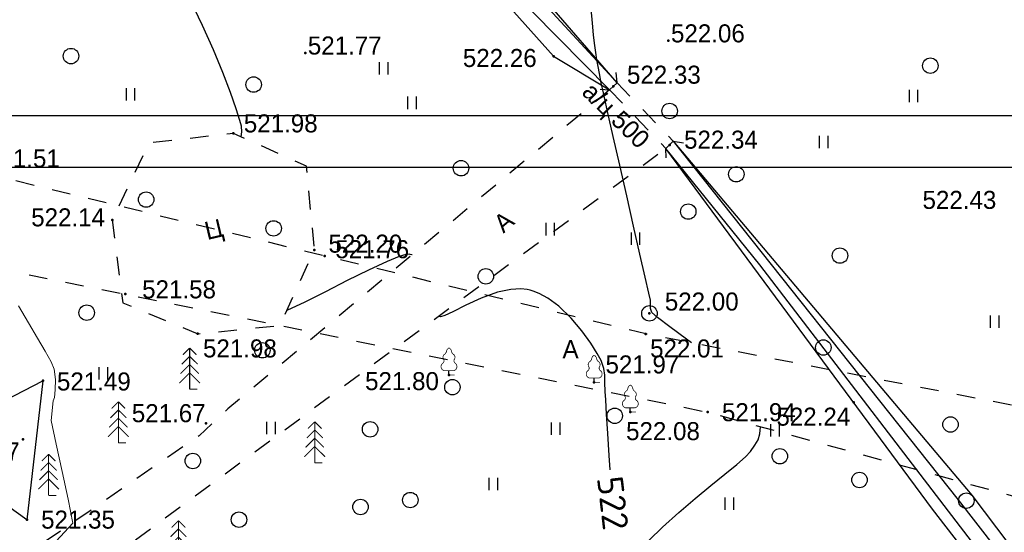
# Model space of a CAD drawing. Header units: millimetres. Extents: x 767170 to 66149698, y -983507 to 2493658.
# Tile 124 of 226: x 2038318 to 2086065, y -544252 to -519368. Entities that reach past the tile are written whole.
import ezdxf

# ---------------------------------------------------------------- set-up
doc = ezdxf.new("R2010")
doc.units = ezdxf.units.MM
doc.linetypes.add('Д_ТРОТ_ТРУБА', pattern=[3, 1.5, -1.5])
doc.linetypes.add('ДОРОГИ_СТРОЯЩ', pattern=[9, 8, -1])
for name, color, linetype in [('(004) Точки рельефа', 7, 'Continuous'), ('(017) Канализация', 33, 'KANALIS_K_1'), ('(022) Возд. Линии', 7, 'Continuous'), ('(025) Дорога', 7, 'Continuous'), ('(027) Гидрография', 7, 'Continuous'), ('(028) Гидротехн.', 7, 'Continuous'), ('(031) Горизонтали', 42, 'Continuous'), ('(036) Растительность', 7, 'Continuous'), ('(038) Деревья', 7, 'Continuous'), ('C-TOPO-MAJR', 9, 'Continuous')]:
    doc.layers.add(name, color=color, linetype=linetype)
doc.layers.add('(032) Горизонтали утолщенные', color=32, linetype='Continuous', lineweight=30)
doc.styles.add('BM-431', font='txt')
doc.styles.add('D-431', font='txt')
doc.styles.get("Standard").update_dxf_attribs({"font": 'isocpeui.ttf'})
doc.styles.add('СПДС', font='isocpeur.ttf')
doc.linetypes.add('KANALIS_K_1', pattern='A,1,[">",Standard,S=1.8,R=0,X=-0.9,Y=-0.9],3,-1,["К",Standard,S=1.8,R=0,X=-0.9,Y=-0.9],-1,10', length=16)
doc.linetypes.add('ОТКОСЫ_НЕУКР', pattern='A,0.5,["|",Standard,S=1.2,R=0,X=0,Y=-1.2],1,["|",Standard,S=0.5,R=0,X=0,Y=-0.5],0.5', length=2)
doc.linetypes.add('ОТКОСЫ_НЕУКР1', pattern='A,0.5,["|",Standard,S=-1.2,R=0,X=0,Y=1.2],1,["|",Standard,S=-0.5,R=0,X=0,Y=0.5],0.5', length=2)
doc.linetypes.add('ОТКОСЫ_УКРЕП', pattern='A,0.5,["|",Standard,S=1.2,R=0,X=0,Y=-1.2],0.8,[".",Standard,S=1,R=0.1,X=0.1,Y=-1.2],0.1,["|",Standard,S=0.5,R=0,X=0,Y=-0.5],0', length=1.4)

# ---------------------------------------------------------------- blocks, each defined once
blk = doc.blocks.new('d')
at = {"layer": '(038) Деревья'}
blk.add_ellipse((0, 0), major_axis=(0.265, 0.265), ratio=1, start_param=5.497787, end_param=11.780972, dxfattribs=at)
blk = doc.blocks.new('ell')
at = {"const_width": 0.05}
for points in [[(0, 2), (-0.329, 1.671)], [(0, 0), (0, 2)], [(0, 2), (0.329, 1.671)], [(0, 1.6), (-0.386, 1.214)], [(0, 1.6), (0.386, 1.214)], [(0, 1.2), (-0.443, 0.757)], [(0, 1.2), (0.443, 0.757)], [(0, 0.8), (-0.5, 0.3)], [(0, 0.8), (0.5, 0.3)], [(0, 0), (0.375, 0)]]:
    blk.add_lwpolyline(points, dxfattribs=at)
blk = doc.blocks.new('I04010')
for p, q in [((-0.412273, 0.007146), (-0.412273, 1.207146)), ((0.387727, 1.207146), (0.387727, 0.007146))]:
    blk.add_line(p, q)
blk = doc.blocks.new('ell-flat-21-flat-1')
at = {"layer": '(038) Деревья', "const_width": 0.05}
for points in [[(0, 2), (-0.329, 1.671)], [(0, 0), (0, 2)], [(0, 2), (0.329, 1.671)], [(0, 1.6), (-0.386, 1.214)], [(0, 1.6), (0.386, 1.214)], [(0, 1.2), (-0.443, 0.757)], [(0, 1.2), (0.443, 0.757)], [(0, 0.8), (-0.5, 0.3)], [(0, 0.8), (0.5, 0.3)], [(0, 0), (0.375, 0)]]:
    blk.add_lwpolyline(points, dxfattribs=at)
blk = doc.blocks.new('ell-flat-20-flat-1')
at = {"layer": '(038) Деревья', "const_width": 0.05}
for points in [[(0, 2), (-0.329, 1.671)], [(0, 0), (0, 2)], [(0, 2), (0.329, 1.671)], [(0, 1.6), (-0.386, 1.214)], [(0, 1.6), (0.386, 1.214)], [(0, 1.2), (-0.443, 0.757)], [(0, 1.2), (0.443, 0.757)], [(0, 0.8), (-0.5, 0.3)], [(0, 0.8), (0.5, 0.3)], [(0, 0), (0.375, 0)]]:
    blk.add_lwpolyline(points, dxfattribs=at)
blk = doc.blocks.new('ell-flat-19-flat-1')
at = {"layer": '(038) Деревья', "const_width": 0.05}
for points in [[(0, 2), (-0.329, 1.671)], [(0, 0), (0, 2)], [(0, 2), (0.329, 1.671)], [(0, 1.6), (-0.386, 1.214)], [(0, 1.6), (0.386, 1.214)], [(0, 1.2), (-0.443, 0.757)], [(0, 1.2), (0.443, 0.757)], [(0, 0.8), (-0.5, 0.3)], [(0, 0.8), (0.5, 0.3)], [(0, 0), (0.375, 0)]]:
    blk.add_lwpolyline(points, dxfattribs=at)
blk = doc.blocks.new('karagach-flat-8-flat-1')
at = {"layer": '(038) Деревья', "const_width": 0.0375}
for points in [[(-0.208, 1.009, 0.430853), (-0.255, 0.753, 0.548276)], [(-0.208, 1.009, 0.181567), (-0.117, 1.159, 0.303004)], [(0, 1.312, 0.246034), (-0.117, 1.159, 0.489079)], [(0, 1.312, -0.246034), (0.117, 1.159, -0.489079)], [(0.208, 1.009, -0.181567), (0.117, 1.159, -0.303004)], [(0.208, 1.009, -0.430853), (0.255, 0.753, -0.548276)], [(-0.315, 0.559, 0.626949), (-0.218, 0.206, 0.702465)], [(-0.315, 0.559, 0.383603), (-0.255, 0.753, 0.352912)], [(0.315, 0.559, -0.626949), (0.218, 0.206, -0.702465)], [(0.315, 0.559, -0.383603), (0.255, 0.753, -0.352912)]]:
    blk.add_lwpolyline(points, format="xyb", dxfattribs=at)
for points in [[(0, 0.206), (-0.218, 0.206)], [(0, 0), (0, 0.206)], [(0, 0.206), (0.218, 0.206)], [(0, 0), (0.281, 0)]]:
    blk.add_lwpolyline(points, dxfattribs=at)
at = {"layer": '(038) Деревья'}
blk.add_lwpolyline([(0, 0), (0, 0.206)], dxfattribs=at)
blk = doc.blocks.new('karagach-flat-7-flat-1')
at = {"layer": '(038) Деревья', "const_width": 0.0375}
for points in [[(-0.208, 1.009, 0.430853), (-0.255, 0.753, 0.548276)], [(-0.208, 1.009, 0.181567), (-0.117, 1.159, 0.303004)], [(0, 1.312, 0.246034), (-0.117, 1.159, 0.489079)], [(0, 1.312, -0.246034), (0.117, 1.159, -0.489079)], [(0.208, 1.009, -0.181567), (0.117, 1.159, -0.303004)], [(0.208, 1.009, -0.430853), (0.255, 0.753, -0.548276)], [(-0.315, 0.559, 0.626949), (-0.218, 0.206, 0.702465)], [(-0.315, 0.559, 0.383603), (-0.255, 0.753, 0.352912)], [(0.315, 0.559, -0.626949), (0.218, 0.206, -0.702465)], [(0.315, 0.559, -0.383603), (0.255, 0.753, -0.352912)]]:
    blk.add_lwpolyline(points, format="xyb", dxfattribs=at)
for points in [[(0, 0.206), (-0.218, 0.206)], [(0, 0), (0, 0.206)], [(0, 0.206), (0.218, 0.206)], [(0, 0), (0.281, 0)]]:
    blk.add_lwpolyline(points, dxfattribs=at)
at = {"layer": '(038) Деревья'}
blk.add_lwpolyline([(0, 0), (0, 0.206)], dxfattribs=at)
blk = doc.blocks.new('karagach-flat-6-flat-1')
at = {"layer": '(038) Деревья', "const_width": 0.0375}
for points in [[(-0.208, 1.009, 0.430853), (-0.255, 0.753, 0.548276)], [(-0.208, 1.009, 0.181567), (-0.117, 1.159, 0.303004)], [(0, 1.312, 0.246034), (-0.117, 1.159, 0.489079)], [(0, 1.312, -0.246034), (0.117, 1.159, -0.489079)], [(0.208, 1.009, -0.181567), (0.117, 1.159, -0.303004)], [(0.208, 1.009, -0.430853), (0.255, 0.753, -0.548276)], [(-0.315, 0.559, 0.626949), (-0.218, 0.206, 0.702465)], [(-0.315, 0.559, 0.383603), (-0.255, 0.753, 0.352912)], [(0.315, 0.559, -0.626949), (0.218, 0.206, -0.702465)], [(0.315, 0.559, -0.383603), (0.255, 0.753, -0.352912)]]:
    blk.add_lwpolyline(points, format="xyb", dxfattribs=at)
for points in [[(0, 0.206), (-0.218, 0.206)], [(0, 0), (0, 0.206)], [(0, 0.206), (0.218, 0.206)], [(0, 0), (0.281, 0)]]:
    blk.add_lwpolyline(points, dxfattribs=at)
at = {"layer": '(038) Деревья'}
blk.add_lwpolyline([(0, 0), (0, 0.206)], dxfattribs=at)
blk = doc.blocks.new('A$C05d28b1e')
at = {"layer": '(004) Точки рельефа', "color": 7, "linetype": 'ByBlock', "lineweight": -2}
for p in [(24742, 121859), (27639, 120395), (9214, 118111), (30365, 117553), (3336, 113910), (13146, 112453), (7482, 108383), (19669, 106385), (26709, 106027), (39289, 105052), (28463, 104582), (7886, 104032), (37029, 77177), (19418, 76587), (20362, 66729), (10685, 64874), (36108, 63942), (35933, 62943), (6700, 60670), (38937, 59146), (5723, 57828), (5917, 53926)]:
    blk.add_point(p, dxfattribs=at)
at = {"layer": '(025) Дорога', "linetype": 'Д_ТРОТ_ТРУБА', "ltscale": 600, "flags": 128}
for points in [[(3336, 113910), (3854, 109888), (7482, 108383), (11477, 108791), (13146, 112453), (12756, 116514), (9214, 118111), (5112, 117638), (3336, 113910)], [(96975, 76152), (91663, 70018), (77743, 60511), (77407, 60141), (71543, 56980), (67628, 56398), (63649, 57538), (35933, 62943), (-1136, 71955), (-2270, 72968), (-11178, 84489), (-11295, 84899), (-11231, 85387), (2620, 97018), (30185, 117380)], [(-2596, 13263), (-3144, 13637), (-13462, 28471), (-17211, 34931), (-24202, 51467), (-24593, 54534), (-22584, 57991), (-18196, 60973), (-5102, 68075), (38937, 59146), (59831, 53401), (40293, 39065), (36909, 36534)]]:
    blk.add_lwpolyline(points, dxfattribs=at)
at = {"layer": '(027) Гидрография', "color": 3, "ltscale": 600}
for points in [[(-33072, 174860), (-20984, 157389), (19936, 127856), (27459, 120222)], [(27819, 120568), (20596, 128411), (-20516, 157669), (-32739, 175082)], [(30545, 117726), (44356, 100325), (54063, 87824), (62828, 76792), (72012, 68319), (72714, 68122), (73131, 68177), (87601, 79281)], [(77407, 60141), (75517, 67269), (75191, 67595), (74497, 67553), (71085, 67532), (62130, 76350), (46008, 97015), (34748, 111736), (30185, 117380)]]:
    blk.add_lwpolyline(points, dxfattribs=at)
at = {"layer": '(028) Гидротехн.', "linetype": 'Д_ТРОТ_ТРУБА', "ltscale": 600}
for points in [[(27003, 120252), (27459, 120222), (27819, 120568), (27770, 121073)], [(27819, 120568), (30545, 117726)], [(27459, 120222), (30185, 117380)], [(30195, 116923), (30185, 117380), (30545, 117726), (31048, 117656)]]:
    blk.add_lwpolyline(points, dxfattribs=at)
at = {"layer": '(031) Горизонтали', "color": 42, "linetype": 'Continuous', "lineweight": 0, "ltscale": 600}
blk.add_lwpolyline([(7335, 52882), (8147, 53760), (8147, 53760), (8147, 53760), (8147, 53760), (8147, 53760), (8147, 53760), (7913, 54930), (7631, 56261), (7345, 57586), (7095, 58741), (7191, 59691), (7191, 59691), (7191, 59691), (7191, 59691), (7191, 59691), (7191, 59691), (7191, 59691), (7191, 59691), (7250, 59858), (7298, 60236), (7303, 60727), (7235, 61234), (7091, 61593), (6813, 62103), (6435, 62740), (5990, 63483), (5510, 64307)], dxfattribs=at)
at = {"layer": '(032) Горизонтали утолщенные', "color": 32, "linetype": 'Continuous', "lineweight": 30, "ltscale": 600}
for points in [[(9589, 117942), (9589, 117944), (9627, 118180), (9609, 118467), (9533, 118742), (9349, 119303), (9068, 120096), (8696, 121070), (8244, 122173), (7720, 123354), (7132, 124560)], [(17880, 112212), (17870, 112216), (17792, 112238), (17735, 112245), (17579, 112228), (17251, 112133), (16666, 111898), (15759, 111475), (14734, 110964), (13676, 110426), (12671, 109922), (11808, 109517)], [(27479, 101774), (27430, 102468), (27365, 103549), (27315, 104481), (27276, 105185), (27246, 105584), (27221, 106019), (27221, 106369), (27183, 106700), (27043, 107080), (26855, 107425), (26541, 107928), (26117, 108523), (25597, 109143), (24996, 109723), (24466, 110114), (24045, 110341), (23755, 110454), (23608, 110497), (23458, 110530), (23149, 110563), (22672, 110539), (22022, 110400), (21224, 110111), (20487, 109769), (19858, 109455), (19466, 109277), (19253, 109214), (19155, 109215), (19141, 109222)], [(34041, 50877), (34280, 51121), (35250, 52096), (36089, 52928), (36745, 53561), (37536, 54280), (38329, 54960), (39085, 55584), (39768, 56138), (40342, 56608), (40769, 56979), (41013, 57237), (41226, 57542), (41377, 57809), (41468, 58091), (41500, 58441)]]:
    blk.add_lwpolyline(points, dxfattribs=at)
at = {"linetype": 'ОТКОСЫ_НЕУКР1', "ltscale": 600}
for points in [[(27819, 120568), (20868, 128604), (-20197, 157827), (-32113, 175279)], [(-33445, 174611), (-21276, 157105), (19660, 127559), (24742, 121859), (27459, 120222)]]:
    blk.add_lwpolyline(points, dxfattribs=at)
at = {"linetype": 'ОТКОСЫ_НЕУКР', "ltscale": 600}
for points in [[(30545, 117726), (45018, 100546), (53249, 89648), (63078, 76972), (72426, 68683), (72934, 68458), (76942, 71664), (87202, 79822)], [(77407, 60141), (74930, 66941), (73521, 66974), (70766, 66898), (61921, 75981), (51963, 88436), (43116, 99871), (30183, 117379)]]:
    blk.add_lwpolyline(points, dxfattribs=at)
at = {"linetype": 'ОТКОСЫ_УКРЕП', "ltscale": 600}
blk.add_lwpolyline([(771, 57612), (6700, 60670), (5917, 53926), (771, 57612)], dxfattribs=at)
at = {"layer": '(022) Возд. Линии', "xscale": 1000, "yscale": 1000, "zscale": 1000}
for name, p in [('ell-flat-19-flat-1', (7094, 105692)), ('karagach-flat-7-flat-1', (19669, 106385)), ('karagach-flat-8-flat-1', (26709, 106027)), ('karagach-flat-6-flat-1', (28463, 104582)), ('ell-flat-20-flat-1', (3636, 103086)), ('ell-flat-21-flat-1', (253, 100536))]:
    blk.add_blockref(name, p, dxfattribs=at)
at = {"layer": '(036) Растительность', "linetype": 'Continuous', "xscale": 500, "yscale": 500, "zscale": 500}
for p in [(17878, 119290), (42202, 119618), (28722, 112697), (24852, 103475), (35485, 103392), (23224, 75537), (10949, 74264), (44559, 71959), (31299, 67725), (52861, 63241), (9633, 60724), (17765, 58077), (28546, 55359), (39983, 54400)]:
    blk.add_blockref('I04010', p, dxfattribs=at)
at = {"layer": '(038) Деревья', "linetype": 'Continuous', "xscale": 1000, "yscale": 1000, "zscale": 1000}
for name, p in [('d', (33602, 116128)), ('d', (31272, 114315)), ('ell', (13160, 102113)), ('d', (15844, 103747)), ('d', (43990, 103981)), ('d', (39578, 101289)), ('d', (17794, 100311)), ('ell', (6551, 97314)), ('d', (9486, 99361)), ('d', (8058, 76429)), ('d', (49730, 75963)), ('d', (16915, 75048)), ('d', (37087, 73764)), ('d', (26973, 70987)), ('d', (11701, 69465)), ('d', (17884, 68065)), ('d', (45347, 66746)), ('d', (28176, 65737)), ('d', (8820, 63974)), ('d', (36108, 63942)), ('d', (44541, 62286)), ('d', (17339, 62151)), ('d', (26554, 60361)), ('d', (34426, 58970)), ('d', (42430, 57007)), ('d', (13964, 56777)), ('d', (22099, 54543)), ('d', (51476, 54850))]:
    blk.add_blockref(name, p, dxfattribs=at)
at = {"layer": '(004) Точки рельефа', "linetype": 'ByBlock', "char_height": 875, "attachment_point": 4, "style": 'D-431'}
for s, insert in [('522.26', (20342, 121766)), ('522.33', (28300, 120955)), ('521.98', (9721, 118589)), ('522.34', (31069, 117800)), ('522.14', (-591, 114030)), ('522.20', (13824, 112753)), ('521.98', (7741, 107668)), ('521.97', (27259, 106890)), ('521.80', (15601, 106079)), ('521.67', (4289, 104524)), ('522.24', (35547, 104355)), ('522.08', (28258, 103652)), ('522.06', (37154, 77527)), ('521.77', (19543, 76937)), ('521.51', (3938, 71457)), ('522.43', (49351, 69444)), ('521.76', (20876, 67049)), ('521.58', (11509, 65102)), ('522.00', (36855, 64510)), ('522.01', (36141, 62232)), ('521.49', (7377, 60629)), ('521.94', (39624, 59138)), ('520.37', (1992, 57230)), ('521.35', (6609, 53924))]:
    blk.add_mtext(s, dxfattribs=dict(at, insert=insert))
at = {"layer": '(017) Канализация', "color": 0, "linetype": 'Continuous', "style": 'BM-431'}
blk.add_text('а/ц 500', height=875, rotation=315.6575, dxfattribs=at).set_placement((26062, 120051))
at = {"layer": '(025) Дорога', "linetype": 'ДОРОГИ_СТРОЯЩ', "style": 'BM-431'}
for s, rotation, p in [('A', 40.2056, (22309, 113238)), ('Ц', 13.2603, (7943, 112932))]:
    blk.add_text(s, height=875, rotation=rotation, dxfattribs=at).set_placement(p)
blk.add_text('A', height=875, dxfattribs=at).set_placement((31893, 61766))
at = {"layer": 'C-TOPO-MAJR', "color": 32, "linetype": 'Continuous', "lineweight": 30, "insert": (27616, 100162), "char_height": 1250, "width": 2398.75, "attachment_point": 5, "rotation": 276.7766, "style": 'СПДС', "bg_fill": 3, "box_fill_scale": 1.254, "bg_fill_color": 256, "bg_fill_true_color": 13158600, "bg_fill_transparency": 0}
blk.add_mtext('522', dxfattribs=at)
at = {"layer": '(025) Дорога', "linetype": 'Д_ТРОТ_ТРУБА', "ltscale": 600, "flags": 128}
blk.add_lwpolyline([(27459, 120222), (8937, 104733), (7549, 103433), (-2273, 96670), (-15702, 86137), (-17767, 85381), (-18644, 85674), (-40043, 104576), (-45955, 113584), (-51231, 109005), (-44895, 102103), (-42025, 99008), (-25117, 82841), (-25117, 81951), (-25407, 81084), (-32229, 76172), (-32639, 76060), (-33388, 76495), (-37188, 78427), (-42918, 74170), (-43534, 73566), (-56171, 68379), (-72915, 59805), (-96929, 47597), (-121278, 30068), (-138829, 14906), (-139804, 14024), (-138021, 12053), (-129914, 19516), (-105640, 36924), (-88825, 45949), (-78921, 50853), (-56719, 62542), (-42094, 71045), (-39916, 71829), (-37271, 72176), (-35503, 71928), (-34406, 71614), (-29497, 64248), (-29370, 62878), (-30300, 61153), (-32643, 58416), (-31513, 56567), (-31513, 56567), (-31513, 56567)], dxfattribs=at)
at = {"layer": '(032) Горизонтали утолщенные', "color": 32, "linetype": 'Continuous', "lineweight": 30, "ltscale": 600}
blk.add_lwpolyline([(38147, 62511), (37900, 62696), (37091, 63295), (36494, 63749), (36232, 63979), (36167, 64174), (36167, 64357), (36153, 64583), (36079, 64920), (35903, 65701), (35649, 66819), (35342, 68168), (35007, 69640), (34668, 71130), (34351, 72531), (34079, 73737), (33878, 74640), (33771, 75135), (33684, 75578), (33618, 75931), (33563, 76254), (33508, 76609), (33446, 77057), (33400, 77464), (33349, 78028), (33290, 78728)], dxfattribs=at)
blk = doc.blocks.new('A11111111111')
blk.add_lwpolyline([(-186450, -2503181), (654550, -2503181), (654550, -1909181), (-186450, -1909181)], close=True)
blk.add_lwpolyline([(649550, -2498181), (-166450, -2498181), (-166450, -1914181), (649550, -1914181), (649550, -2498181)])

msp = doc.modelspace()

# ---------------------------------------------------------------- block references
at = {"color": 5, "lineweight": 50}
msp.add_blockref('A$C05d28b1e', (2032748.06, -597565.05), dxfattribs=at)

# ---------------------------------------------------------------- next in the draw order: block references
msp.add_blockref('A$C05d28b1e', (2039466.73, -642998.3), dxfattribs=at)

# ---------------------------------------------------------------- next in the draw order: block references
at = {"xscale": 0.5, "yscale": 0.5, "zscale": 0.5}
msp.add_blockref('A11111111111', (1918466.82, 430560), dxfattribs=at)

doc.saveas('drawing.dxf')
